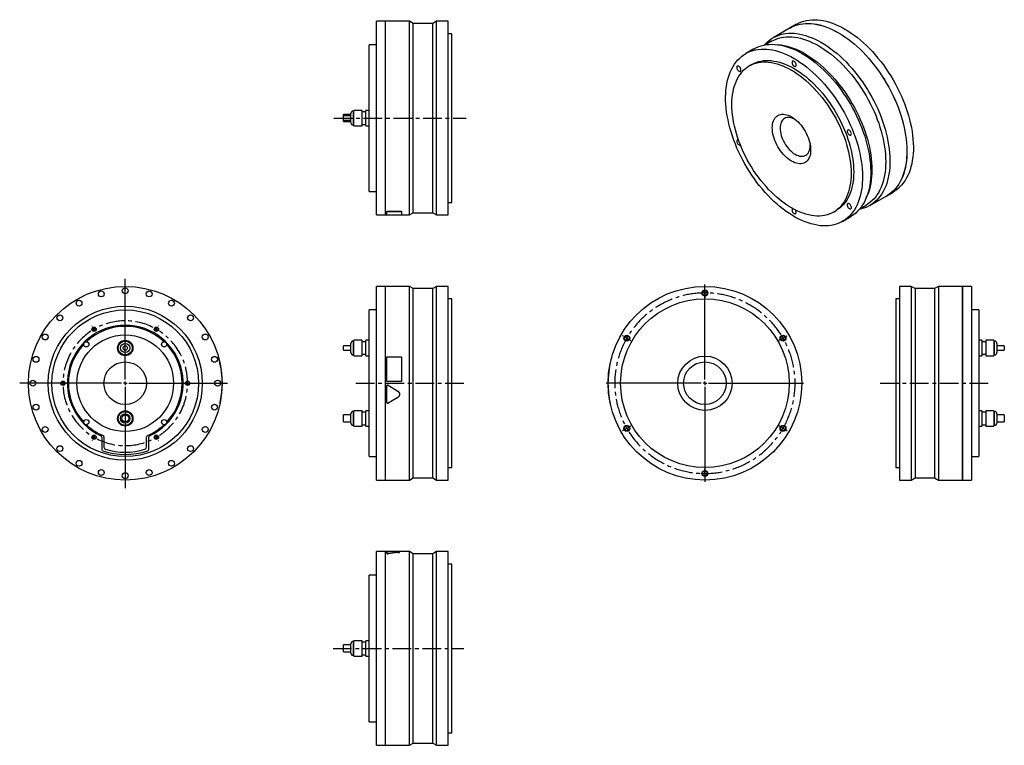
# Model space of a CAD drawing. Extents: x 139 to 1482, y 115 to 1104.
import ezdxf

# ---------------------------------------------------------------- set-up
doc = ezdxf.new("R2010")
doc.units = 0
doc.header["$LTSCALE"] = 2
doc.header["$MEASUREMENT"] = 0
doc.linetypes.add('CENTERX2', pattern=[20.32, 12.7, -2.54, 2.54, -2.54])
doc.layers.get('0').update_dxf_attribs({"linetype": 'CONTINUOUS'})

# ---------------------------------------------------------------- blocks, each defined once
blk = doc.blocks.new('SW_CENTERMARKSYMBOL_0')
at = {"color": 0, "linetype": 'Continuous'}
for p, q in [((0, 5), (0, 142.4)), ((-5, 0), (-143.9, 0)), ((0, 0), (-2.5, 0)), ((0, 0), (0, 2.5)), ((0, 0), (0, -2.5)), ((0, 0), (2.5, 0)), ((5, 0), (139.4, 0)), ((0, -5), (0, -142.8))]:
    blk.add_line(p, q, dxfattribs=at)
blk = doc.blocks.new('SW_CENTERMARKSYMBOL_2')
at = {"color": 6, "linetype": 'Continuous'}
for p, q in [((-2.5, 4.3), (-2.8, 4.8)), ((0, 0), (-1.2, 2.2)), ((0, 0), (1.2, -2.2)), ((85, 0), (83.8, -2.2)), ((85, 0), (86.2, 2.2)), ((87.5, 4.3), (87.8, 4.8)), ((2.5, -4.3), (2.8, -4.8)), ((82.5, -4.3), (82.2, -4.8)), ((-47.5, -73.6), (-48, -73.6)), ((-42.5, -73.6), (-45, -73.6)), ((-42.5, -73.6), (-40, -73.6)), ((-37.5, -73.6), (-37, -73.6)), ((122.5, -73.6), (122, -73.6)), ((127.5, -73.6), (125, -73.6)), ((127.5, -73.6), (130, -73.6)), ((132.5, -73.6), (133, -73.6)), ((0, -147.2), (-1.2, -149.4)), ((0, -147.2), (1.2, -145.1)), ((2.5, -142.9), (2.8, -142.5)), ((82.5, -142.9), (82.2, -142.5)), ((85, -147.2), (83.8, -145.1)), ((85, -147.2), (86.2, -149.4)), ((-2.5, -151.6), (-2.8, -152)), ((87.5, -151.6), (87.8, -152))]:
    blk.add_line(p, q, dxfattribs=at)
for start, end in [(118.3148, 120), (60, 61.6852), (120, 121.6852), (58.3148, 60), (178.3148, 180), (180, 181.6852), (0, 1.6852), (358.3148, 0), (238.3148, 240), (240, 241.6852), (298.3148, 300), (300, 301.6852)]:
    blk.add_arc((42.5, -73.6), 85, start, end, dxfattribs=at)
at = {"color": 6, "linetype": 'CENTERX2'}
for start, end in [(63.3703, 116.6297), (123.3703, 176.6297), (303.3703, 56.6297), (183.3703, 236.6297), (243.3703, 296.6297)]:
    blk.add_arc((42.5, -73.6), 85, start, end, dxfattribs=at)
blk = doc.blocks.new('SW_CENTERMARKSYMBOL_8')
at = {"color": 0, "linetype": 'Continuous'}
for p, q in [((0, 5), (0, 134.5)), ((-5, 0), (-134.5, 0)), ((0, 0), (-2.5, 0)), ((0, 0), (0, 2.5)), ((0, 0), (0, -2.5)), ((0, 0), (2.5, 0)), ((5, 0), (134.5, 0)), ((0, -5), (0, -134.5))]:
    blk.add_line(p, q, dxfattribs=at)
blk = doc.blocks.new('SW_CENTERMARKSYMBOL_9')
at = {"color": 6, "linetype": 'Continuous'}
for p, q in [((0, 5), (0, 6.5)), ((0, 0), (0, 2.5)), ((0, 0), (0, -2.5)), ((0, -5), (0, -6.5)), ((-110.9, -59), (-112.2, -58.2)), ((-106.5, -61.5), (-108.7, -60.2)), ((-106.5, -61.5), (-104.4, -62.8)), ((-102.2, -64), (-100.9, -64.8)), ((102.2, -64), (100.9, -64.8)), ((106.5, -61.5), (104.4, -62.8)), ((106.5, -61.5), (108.7, -60.2)), ((110.9, -59), (112.2, -58.2)), ((-110.9, -187), (-112.2, -187.8)), ((-106.5, -184.5), (-108.7, -185.8)), ((-106.5, -184.5), (-104.4, -183.2)), ((-102.2, -182), (-100.9, -181.2)), ((102.2, -182), (100.9, -181.2)), ((106.5, -184.5), (104.4, -183.2)), ((106.5, -184.5), (108.7, -185.8)), ((110.9, -187), (112.2, -187.8)), ((0, -241), (0, -239.5)), ((0, -246), (0, -243.5)), ((0, -246), (0, -248.5)), ((0, -251), (0, -252.5))]:
    blk.add_line(p, q, dxfattribs=at)
for start, end in [(90, 91.1645), (88.8355, 90), (150, 151.1645), (148.8355, 150), (30, 31.1645), (28.8355, 30), (208.8355, 210), (210, 211.1645), (328.8355, 330), (330, 331.1645), (268.8355, 270), (270, 271.1645)]:
    blk.add_arc((0, -123), 123, start, end, dxfattribs=at)
at = {"color": 6, "linetype": 'CENTERX2'}
for start, end in [(92.3291, 147.6709), (32.3291, 87.6709), (152.3291, 207.6709), (332.3291, 27.6709), (212.3291, 327.6709)]:
    blk.add_arc((0, -123), 123, start, end, dxfattribs=at)

msp = doc.modelspace()

# ---------------------------------------------------------------- linework, layer by layer
at = {"color": 7, "linetype": 'Continuous'}
for p, q in [((637.7, 1101.8), (625.4, 1101.8)), ((625.4, 969.8), (625.4, 1101.8)), ((637.7, 969.8), (637.7, 1101.8)), ((670.5, 1101.8), (637.8, 1101.8)), ((637.8, 969.8), (637.8, 1101.8)), ((675.7, 1098.8), (670.5, 1101.8)), ((670.5, 969.8), (670.5, 1101.8)), ((707.5, 1101.8), (702.3, 1098.8)), ((723.4, 1101.8), (707.5, 1101.8)), ((707.5, 969.8), (707.5, 1101.8)), ((723.4, 969.8), (723.4, 1101.8)), ((637.8, 1100.8), (637.7, 1100.8)), ((702.3, 1098.8), (675.7, 1098.8)), ((675.7, 969.8), (675.7, 1098.8)), ((702.3, 969.8), (702.3, 1098.8)), ((1189.5, 1092.7), (1166.4, 1079.3)), ((1198.3, 1097.7), (1189.6, 1092.7)), ((728.4, 1084.8), (723.4, 1084.8)), ((728.4, 969.8), (728.4, 1084.8)), ((1164.2, 1074.6), (1155.7, 1069.7)), ((625.4, 1069.8), (615.4, 1069.8)), ((615.4, 969.8), (615.4, 1069.8)), ((1140.2, 1064.2), (1129, 1057.7)), ((1177.4, 1069.2), (1172.9, 1069.8)), ((1137.5, 1043), (1133.9, 1041)), ((605.9, 980.4), (594.9, 980.4)), ((594.9, 969.8), (594.9, 980.4)), ((605.9, 969.8), (605.9, 980.4)), ((615.4, 980.4), (611.2, 980.4)), ((611.2, 969.8), (611.2, 980.4)), ((590.6, 974.6), (580.6, 974.6)), ((580.6, 972.8), (580.6, 974.6)), ((590.6, 972.8), (580.6, 972.8)), ((580.6, 969.8), (580.6, 972.8)), ((580.6, 966.8), (580.6, 969.8)), ((580.6, 966.8), (590.6, 966.8)), ((580.6, 965.1), (580.6, 966.8)), ((590.6, 969.8), (590.6, 976.1)), ((590.6, 963.5), (590.6, 969.8)), ((594.9, 979.3), (593.8, 979.3)), ((594.9, 959.3), (594.9, 969.8)), ((611.2, 978.4), (605.9, 978.4)), ((605.9, 959.3), (605.9, 969.8)), ((611.2, 959.3), (611.2, 969.8)), ((615.4, 869.8), (615.4, 969.8)), ((625.4, 837.8), (625.4, 969.8)), ((637.7, 837.8), (637.7, 969.8)), ((637.8, 837.8), (637.8, 969.8)), ((670.5, 837.8), (670.5, 969.8)), ((675.7, 840.8), (675.7, 969.8)), ((702.3, 840.8), (702.3, 969.8)), ((707.5, 837.8), (707.5, 969.8)), ((723.4, 837.8), (723.4, 969.8)), ((728.4, 854.8), (728.4, 969.8)), ((580.6, 965.1), (590.6, 965.1)), ((593.8, 960.3), (594.9, 960.3)), ((594.9, 959.3), (605.9, 959.3)), ((605.9, 961.2), (611.2, 961.2)), ((611.2, 959.3), (615.4, 959.3)), ((615.4, 869.8), (625.4, 869.8)), ((1293.4, 861.1), (1295.1, 865.3)), ((1298.4, 850.7), (1321.5, 864)), ((1321.6, 864.1), (1330.3, 869.1)), ((723.4, 854.8), (728.4, 854.8)), ((1284.7, 846.3), (1293.2, 851.2)), ((625.4, 837.8), (637.7, 837.8)), ((637.7, 838.8), (637.8, 838.8)), ((637.8, 837.8), (639.7, 837.8)), ((639.7, 842.8), (659.7, 842.8)), ((639.7, 842.8), (639.7, 842.7)), ((639.7, 842.7), (659.7, 842.7)), ((639.7, 837.7), (639.7, 842.7)), ((659.7, 837.7), (639.7, 837.7)), ((659.7, 842.8), (659.7, 842.7)), ((659.7, 842.7), (659.7, 837.7)), ((659.7, 837.8), (670.5, 837.8)), ((670.5, 837.8), (675.7, 840.8)), ((675.7, 840.8), (702.3, 840.8)), ((702.3, 840.8), (707.5, 837.8)), ((707.5, 837.8), (723.4, 837.8)), ((1248.9, 841.8), (1252.5, 843.8)), ((1261, 829.1), (1272.2, 835.6)), ((637.7, 740.5), (625.4, 740.5)), ((625.4, 476.5), (625.4, 740.5)), ((637.7, 476.5), (637.7, 740.5)), ((637.8, 739.5), (637.7, 739.5)), ((670.5, 740.5), (637.8, 740.5)), ((637.8, 476.5), (637.8, 740.5)), ((675.7, 737.5), (670.5, 740.5)), ((670.5, 476.5), (670.5, 740.5)), ((707.5, 740.5), (702.3, 737.5)), ((723.4, 740.5), (707.5, 740.5)), ((707.5, 476.5), (707.5, 740.5)), ((723.4, 476.5), (723.4, 740.5)), ((1354.7, 740.5), (1338.8, 740.5)), ((1338.8, 740.5), (1338.8, 476.5)), ((1359.9, 737.5), (1354.7, 740.5)), ((1354.7, 740.5), (1354.7, 476.5)), ((1391.7, 740.5), (1386.5, 737.5)), ((1424.4, 740.5), (1391.7, 740.5)), ((1391.7, 740.5), (1391.7, 476.5)), ((1424.4, 740.5), (1424.4, 476.5)), ((1424.5, 739.5), (1424.4, 739.5)), ((1436.8, 740.5), (1424.5, 740.5)), ((1424.5, 740.5), (1424.5, 476.5)), ((1436.8, 740.5), (1436.8, 476.5)), ((702.3, 737.5), (675.7, 737.5)), ((675.7, 479.5), (675.7, 737.5)), ((702.3, 479.5), (702.3, 737.5)), ((1386.5, 737.5), (1359.9, 737.5)), ((1359.9, 737.5), (1359.9, 479.5)), ((1386.5, 737.5), (1386.5, 479.5)), ((728.4, 723.5), (723.4, 723.5)), ((728.4, 493.5), (728.4, 723.5)), ((1338.8, 723.5), (1333.8, 723.5)), ((1333.8, 723.5), (1333.8, 493.5)), ((625.4, 708.5), (615.4, 708.5)), ((615.4, 508.5), (615.4, 708.5)), ((1446.8, 708.5), (1436.8, 708.5)), ((1446.8, 708.5), (1446.8, 508.5)), ((590.6, 659.5), (580.6, 659.5)), ((580.6, 653.5), (580.6, 659.5)), ((590.6, 650.2), (590.6, 662.8)), ((594.9, 666), (593.8, 666)), ((605.9, 667.1), (594.9, 667.1)), ((594.9, 646), (594.9, 667.1)), ((605.9, 646), (605.9, 667.1)), ((611.2, 665.1), (605.9, 665.1)), ((615.4, 667.1), (611.2, 667.1)), ((611.2, 646), (611.2, 667.1)), ((1451, 667.1), (1446.8, 667.1)), ((1451, 667.1), (1451, 646)), ((1456.3, 665.1), (1451, 665.1)), ((1467.4, 667.1), (1456.3, 667.1)), ((1456.3, 667.1), (1456.3, 646)), ((1467.4, 667.1), (1467.4, 646)), ((1468.4, 666), (1467.4, 666)), ((1471.6, 662.8), (1471.6, 650.2)), ((1481.6, 659.5), (1471.6, 659.5)), ((1481.6, 659.5), (1481.6, 653.5)), ((410, 644.5), (410.1, 644.5)), ((580.6, 653.5), (590.6, 653.5)), ((593.8, 647), (594.9, 647)), ((594.9, 646), (605.9, 646)), ((605.9, 647.9), (611.2, 647.9)), ((611.2, 646), (615.4, 646)), ((639.7, 644.5), (659.7, 644.5)), ((639.7, 611), (639.7, 644.5)), ((659.7, 644.5), (659.7, 611)), ((946.4, 644.5), (946.3, 644.5)), ((1446.8, 646), (1451, 646)), ((1451, 647.9), (1456.3, 647.9)), ((1456.3, 646), (1467.4, 646)), ((1467.4, 647), (1468.4, 647)), ((1471.6, 653.5), (1481.6, 653.5)), ((414.9, 611), (415, 611)), ((414.9, 604.8), (415, 604.8)), ((659.7, 611), (639.7, 611)), ((659.7, 611), (639.7, 611)), ((639.7, 611), (639.7, 611)), ((639.7, 582.2), (639.7, 604.8)), ((639.7, 604.8), (639.7, 604.8)), ((641.6, 605.8), (654.5, 597.8)), ((641.6, 605.8), (641.6, 605.8)), ((641.6, 605.8), (654.5, 597.9)), ((659.7, 611), (659.7, 611)), ((941.4, 611), (941.3, 611)), ((941.4, 605.8), (941.3, 605.8)), ((654.5, 597.9), (654.5, 597.8)), ((941.8, 597.9), (941.7, 597.8)), ((412.3, 582.2), (412.4, 582.2)), ((654.5, 589.2), (641.6, 581.2)), ((942.8, 589.2), (942.7, 589.2)), ((944.2, 581.2), (944.2, 581.2)), ((590.6, 565.3), (580.6, 565.3)), ((580.6, 555.8), (580.6, 565.3)), ((590.6, 554.2), (590.6, 566.8)), ((594.9, 570), (593.8, 570)), ((605.9, 571.1), (594.9, 571.1)), ((594.9, 550), (594.9, 571.1)), ((605.9, 550), (605.9, 571.1)), ((611.2, 569.1), (605.9, 569.1)), ((615.4, 571.1), (611.2, 571.1)), ((611.2, 550), (611.2, 571.1)), ((1451, 571.1), (1446.8, 571.1)), ((1451, 571.1), (1451, 550)), ((1456.3, 569.1), (1451, 569.1)), ((1467.4, 571.1), (1456.3, 571.1)), ((1456.3, 571.1), (1456.3, 550)), ((1467.4, 571.1), (1467.4, 550)), ((1468.4, 570), (1467.4, 570)), ((1471.6, 566.8), (1471.6, 554.2)), ((1481.6, 565.3), (1471.6, 565.3)), ((1481.6, 565.3), (1481.6, 555.8)), ((580.6, 555.8), (590.6, 555.8)), ((593.8, 551), (594.9, 551)), ((605.9, 551.9), (611.2, 551.9)), ((1451, 551.9), (1456.3, 551.9)), ((1467.4, 551), (1468.4, 551)), ((1471.6, 555.8), (1481.6, 555.8)), ((594.9, 550), (605.9, 550)), ((611.2, 550), (615.4, 550)), ((1446.8, 550), (1451, 550)), ((1456.3, 550), (1467.4, 550)), ((251, 535), (251, 518.4)), ((254, 535.3), (254, 521.3)), ((312, 521.3), (312, 535.3)), ((315, 518.4), (315, 535)), ((615.4, 508.5), (625.4, 508.5)), ((1436.8, 508.5), (1446.8, 508.5)), ((723.4, 493.5), (728.4, 493.5)), ((1333.8, 493.5), (1338.8, 493.5)), ((625.4, 476.5), (637.7, 476.5)), ((637.7, 477.5), (637.8, 477.5)), ((637.8, 476.5), (670.5, 476.5)), ((670.5, 476.5), (675.7, 479.5)), ((675.7, 479.5), (702.3, 479.5)), ((702.3, 479.5), (707.5, 476.5)), ((707.5, 476.5), (723.4, 476.5)), ((1338.8, 476.5), (1354.7, 476.5)), ((1354.7, 476.5), (1359.9, 479.5)), ((1359.9, 479.5), (1386.5, 479.5)), ((1386.5, 479.5), (1391.7, 476.5)), ((1391.7, 476.5), (1424.4, 476.5)), ((1424.4, 477.5), (1424.5, 477.5)), ((1424.5, 476.5), (1436.8, 476.5)), ((637.7, 379.1), (625.4, 379.1)), ((625.4, 115.1), (625.4, 379.1)), ((637.7, 115.1), (637.7, 379.1)), ((637.8, 378.1), (637.7, 378.1)), ((639.7, 379.1), (637.8, 379.1)), ((637.8, 115.1), (637.8, 379.1)), ((639.7, 376.5), (639.7, 379.1)), ((659.7, 379.1), (639.7, 379.1)), ((639.7, 376.4), (639.7, 376.5)), ((641.6, 376.2), (641.6, 376.3)), ((670.5, 379.1), (645.5, 379.1)), ((654.5, 377.6), (654.5, 377.7)), ((659.7, 379.1), (659.7, 379.1)), ((675.7, 376.1), (670.5, 379.1)), ((670.5, 115.1), (670.5, 379.1)), ((702.3, 376.1), (675.7, 376.1)), ((675.7, 118.1), (675.7, 376.1)), ((707.5, 379.1), (702.3, 376.1)), ((702.3, 118.1), (702.3, 376.1)), ((723.4, 379.1), (707.5, 379.1)), ((707.5, 115.1), (707.5, 379.1)), ((723.4, 115.1), (723.4, 379.1)), ((728.4, 362.1), (723.4, 362.1)), ((728.4, 132.1), (728.4, 362.1)), ((625.4, 347.1), (615.4, 347.1)), ((615.4, 147.1), (615.4, 347.1)), ((594.9, 256.6), (593.8, 256.6)), ((605.9, 257.6), (594.9, 257.6)), ((594.9, 236.5), (594.9, 257.6)), ((605.9, 236.5), (605.9, 257.6)), ((611.2, 255.7), (605.9, 255.7)), ((615.4, 257.6), (611.2, 257.6)), ((611.2, 236.5), (611.2, 257.6)), ((590.6, 251.8), (580.6, 251.8)), ((580.6, 242.3), (580.6, 251.8)), ((580.6, 242.3), (590.6, 242.3)), ((590.6, 240.8), (590.6, 253.4)), ((593.8, 237.6), (594.9, 237.6)), ((594.9, 236.5), (605.9, 236.5)), ((605.9, 238.5), (611.2, 238.5)), ((611.2, 236.5), (615.4, 236.5)), ((615.4, 147.1), (625.4, 147.1)), ((723.4, 132.1), (728.4, 132.1)), ((625.4, 115.1), (637.7, 115.1)), ((637.7, 116.1), (637.8, 116.1)), ((637.8, 115.1), (670.5, 115.1)), ((670.5, 115.1), (675.7, 118.1)), ((675.7, 118.1), (702.3, 118.1)), ((702.3, 118.1), (707.5, 115.1)), ((707.5, 115.1), (723.4, 115.1))]:
    msp.add_line(p, q, dxfattribs=at)
at = {"color": 6, "linetype": 'CENTERX2'}
for p, q in [((567.4, 969.8), (747.7, 969.8)), ((597.4, 608.5), (747.8, 608.5)), ((1312.4, 608.5), (1463.8, 608.5)), ((566.3, 247.1), (744.9, 247.1))]:
    msp.add_line(p, q, dxfattribs=at)
at = {"color": 8, "linetype": 'Continuous'}
for p, q in [((593.8, 979.3), (593.8, 969.8)), ((593.8, 969.8), (593.8, 960.3)), ((593.8, 666), (593.8, 647)), ((1468.4, 647), (1468.4, 666)), ((593.8, 570), (593.8, 551)), ((1468.4, 551), (1468.4, 570)), ((593.8, 256.6), (593.8, 237.6))]:
    msp.add_line(p, q, dxfattribs=at)
at = {"color": 7, "linetype": 'Continuous'}
for points in [[(1198.3, 1097.7), (1198.6, 1098), (1201.8, 1099.6), (1205, 1100.9), (1208.4, 1102), (1211.9, 1102.9), (1215.5, 1103.5), (1219.2, 1103.8), (1222.9, 1103.9), (1226.8, 1103.8), (1230.8, 1103.4), (1234.8, 1102.7), (1238.9, 1101.8), (1243.1, 1100.6), (1247.2, 1099.2), (1251.5, 1097.6), (1255.7, 1095.7), (1260, 1093.6), (1264.3, 1091.2)], [(1189.5, 1092.7), (1189.9, 1092.9), (1193, 1094.5), (1196.2, 1095.8), (1199.6, 1096.9), (1203.1, 1097.8), (1206.7, 1098.4), (1210.4, 1098.8), (1214.2, 1098.9), (1218.1, 1098.7), (1222, 1098.3), (1226, 1097.6), (1230.1, 1096.7), (1234.3, 1095.6), (1238.5, 1094.2), (1242.7, 1092.5), (1247, 1090.6), (1251.2, 1088.5), (1255.5, 1086.1)], [(1189.6, 1092.7), (1189.9, 1092.9), (1193.1, 1094.5), (1196.3, 1095.9), (1199.7, 1097), (1203.2, 1097.8), (1206.8, 1098.5), (1210.5, 1098.8), (1214.2, 1098.9), (1218.1, 1098.7), (1222.1, 1098.3), (1226.1, 1097.7), (1230.2, 1096.8), (1234.4, 1095.6), (1238.5, 1094.2), (1242.8, 1092.6), (1247, 1090.7), (1251.3, 1088.5), (1255.6, 1086.2)], [(1264.3, 1091.2), (1268.5, 1088.6), (1272.8, 1085.8), (1277.1, 1082.8), (1281.3, 1079.6), (1285.5, 1076.1), (1289.6, 1072.5), (1293.7, 1068.7), (1297.8, 1064.7), (1301.7, 1060.5), (1305.6, 1056.2), (1309.4, 1051.7), (1313.1, 1047.1), (1316.7, 1042.4), (1320.2, 1037.5), (1323.5, 1032.5), (1326.8, 1027.4), (1329.9, 1022.2), (1332.9, 1016.9), (1335.7, 1011.6), (1338.4, 1006.2), (1340.9, 1000.7), (1343.3, 995.2), (1345.5, 989.7), (1347.5, 984.2), (1349.3, 978.7), (1351, 973.2), (1352.5, 967.7), (1353.8, 962.2), (1354.9, 956.8), (1355.8, 951.4), (1356.6, 946.1), (1357.1, 940.9), (1357.5, 935.8), (1357.6, 930.8), (1357.6, 925.9), (1357.3, 921.1), (1356.9, 916.4), (1356.2, 911.9), (1355.4, 907.5), (1354.4, 903.3), (1353.2, 899.3), (1351.8, 895.4), (1350.2, 891.7), (1348.4, 888.2), (1346.5, 884.9), (1344.4, 881.9), (1342.1, 879), (1339.7, 876.4), (1337.1, 873.9), (1334.3, 871.7), (1331.4, 869.8), (1330.3, 869.1)], [(1154.6, 1069.5), (1155.7, 1070.8), (1158.3, 1073.3), (1160.9, 1075.6), (1163.8, 1077.7), (1166.8, 1079.5), (1169.9, 1081.1), (1173.1, 1082.5), (1176.5, 1083.6), (1180, 1084.5), (1183.6, 1085.1), (1187.3, 1085.4), (1191.1, 1085.5), (1194.9, 1085.4), (1198.9, 1085), (1202.9, 1084.3), (1207, 1083.4), (1211.2, 1082.2), (1215.3, 1080.8), (1219.6, 1079.2), (1223.8, 1077.3), (1228.1, 1075.2), (1232.4, 1072.8)], [(1164.2, 1074.6), (1167.2, 1076.2), (1170.4, 1077.6), (1173.7, 1078.7), (1177.2, 1079.6), (1180.7, 1080.2), (1184.3, 1080.5), (1188, 1080.7), (1191.9, 1080.5), (1195.7, 1080.1), (1199.7, 1079.5), (1203.7, 1078.6), (1207.8, 1077.5), (1211.9, 1076.1), (1216.1, 1074.5), (1220.3, 1072.6), (1224.5, 1070.5), (1228.7, 1068.2)], [(1255.5, 1086.1), (1259.8, 1083.6), (1264, 1080.8), (1268.3, 1077.7), (1272.5, 1074.5), (1276.7, 1071.1), (1280.9, 1067.5), (1285, 1063.6), (1289, 1059.6), (1292.9, 1055.5), (1296.8, 1051.2), (1300.6, 1046.7), (1304.3, 1042.1), (1307.9, 1037.3), (1311.4, 1032.4), (1314.8, 1027.4), (1318, 1022.3), (1321.1, 1017.1), (1324.1, 1011.9), (1326.9, 1006.5), (1329.6, 1001.1), (1332.1, 995.7), (1334.5, 990.2), (1336.7, 984.7), (1338.7, 979.1), (1340.6, 973.6), (1342.2, 968.1), (1343.7, 962.6), (1345, 957.2), (1346.1, 951.7), (1347.1, 946.4), (1347.8, 941.1), (1348.3, 935.9), (1348.7, 930.7), (1348.8, 925.7), (1348.8, 920.8), (1348.5, 916), (1348.1, 911.3), (1347.5, 906.8), (1346.6, 902.5), (1345.6, 898.2), (1344.4, 894.2), (1343, 890.3), (1341.4, 886.7), (1339.7, 883.2), (1337.7, 879.9), (1335.6, 876.8), (1333.3, 873.9), (1330.9, 871.3), (1328.3, 868.9), (1325.5, 866.7), (1322.6, 864.7), (1321.5, 864)], [(1255.6, 1086.2), (1259.8, 1083.6), (1264.1, 1080.8), (1268.4, 1077.8), (1272.6, 1074.5), (1276.8, 1071.1), (1280.9, 1067.5), (1285, 1063.7), (1289.1, 1059.7), (1293, 1055.5), (1296.9, 1051.2), (1300.7, 1046.7), (1304.4, 1042.1), (1308, 1037.3), (1311.5, 1032.5), (1314.8, 1027.5), (1318.1, 1022.4), (1321.2, 1017.2), (1324.2, 1011.9), (1327, 1006.6), (1329.7, 1001.2), (1332.2, 995.7), (1334.6, 990.2), (1336.8, 984.7), (1338.8, 979.2), (1340.6, 973.7), (1342.3, 968.1), (1343.8, 962.7), (1345.1, 957.2), (1346.2, 951.8), (1347.1, 946.4), (1347.9, 941.1), (1348.4, 935.9), (1348.8, 930.8), (1348.9, 925.8), (1348.9, 920.8), (1348.6, 916.1), (1348.2, 911.4), (1347.5, 906.9), (1346.7, 902.5), (1345.7, 898.3), (1344.5, 894.2), (1343.1, 890.4), (1341.5, 886.7), (1339.7, 883.2), (1337.8, 879.9), (1335.7, 876.8), (1333.4, 874), (1331, 871.3), (1328.4, 868.9), (1325.6, 866.7), (1322.7, 864.8), (1321.6, 864.1)], [(1195, 1051.2), (1199.3, 1048.6), (1203.5, 1045.8), (1207.8, 1042.8), (1212, 1039.6), (1216.2, 1036.1), (1220.3, 1032.5), (1224.4, 1028.7), (1228.5, 1024.7), (1232.4, 1020.5), (1236.3, 1016.2), (1240.1, 1011.7), (1243.8, 1007.1), (1247.4, 1002.4), (1250.9, 997.5), (1254.2, 992.5), (1257.5, 987.4), (1260.6, 982.2), (1263.6, 976.9), (1266.4, 971.6), (1269.1, 966.2), (1271.6, 960.7), (1274, 955.2), (1276.2, 949.7), (1278.2, 944.2), (1280, 938.7), (1281.7, 933.2), (1283.2, 927.7), (1284.5, 922.2), (1285.6, 916.8), (1286.5, 911.4), (1287.3, 906.1), (1287.8, 900.9), (1288.2, 895.8), (1288.3, 890.8), (1288.3, 885.9), (1288, 881.1), (1287.6, 876.4), (1286.9, 871.9), (1286.1, 867.5), (1285.1, 863.3), (1283.9, 859.3), (1282.5, 855.4), (1280.9, 851.7), (1279.1, 848.2), (1277.2, 844.9), (1275.1, 841.9), (1272.8, 839), (1270.4, 836.3), (1267.8, 833.9), (1265, 831.7), (1262.1, 829.8), (1259.1, 828.1), (1255.9, 826.6), (1252.6, 825.4), (1249.1, 824.4), (1245.6, 823.6), (1241.9, 823.2), (1238.2, 822.9), (1234.4, 823), (1230.4, 823.2), (1226.4, 823.8), (1222.4, 824.6), (1218.3, 825.6), (1214.1, 826.9), (1209.9, 828.4), (1205.6, 830.2), (1201.4, 832.2), (1197.1, 834.4), (1192.8, 836.9), (1188.6, 839.6), (1184.3, 842.5), (1180.1, 845.6), (1175.8, 849), (1171.7, 852.5), (1167.6, 856.2), (1163.5, 860.1), (1159.5, 864.2), (1155.6, 868.4), (1151.7, 872.9), (1148, 877.4), (1144.3, 882.1), (1140.8, 886.9), (1137.4, 891.9), (1134.1, 896.9), (1130.9, 902), (1127.8, 907.3), (1124.9, 912.6), (1122.2, 918), (1119.6, 923.4), (1117.1, 928.9), (1114.9, 934.4), (1112.7, 939.9), (1110.8, 945.4), (1109, 950.9), (1107.5, 956.4), (1106.1, 961.9), (1104.9, 967.3), (1103.8, 972.7), (1103, 978.1), (1102.4, 983.3), (1101.9, 988.5), (1101.7, 993.6), (1101.6, 998.5), (1101.8, 1003.4), (1102.1, 1008.1), (1102.7, 1012.7), (1103.4, 1017.2), (1104.3, 1021.5), (1105.4, 1025.6), (1106.7, 1029.5), (1108.2, 1033.3), (1109.9, 1036.9), (1111.8, 1040.3), (1113.8, 1043.5), (1116, 1046.4), (1118.3, 1049.2), (1120.9, 1051.7), (1123.5, 1054), (1126.4, 1056.1), (1129.4, 1058), (1132.5, 1059.5), (1135.7, 1060.9), (1139.1, 1062), (1142.6, 1062.9), (1146.2, 1063.5), (1149.9, 1063.8), (1153.6, 1063.9), (1157.5, 1063.8), (1161.5, 1063.4), (1165.5, 1062.7), (1169.6, 1061.8), (1173.8, 1060.6), (1177.9, 1059.2), (1182.2, 1057.6), (1186.4, 1055.7), (1190.7, 1053.6), (1195, 1051.2)], [(1140.2, 1064.2), (1140.6, 1064.4), (1143.7, 1066), (1147, 1067.4), (1150.3, 1068.5), (1153.8, 1069.4), (1157.4, 1070), (1161.1, 1070.3), (1164.9, 1070.4), (1168.8, 1070.3), (1172.7, 1069.9), (1176.8, 1069.2), (1180.9, 1068.3), (1185, 1067.1), (1189.2, 1065.7), (1193.4, 1064.1), (1197.7, 1062.2), (1201.9, 1060.1), (1206.2, 1057.7)], [(1228.7, 1068.2), (1232.9, 1065.7), (1237.1, 1062.9), (1241.3, 1059.9), (1245.5, 1056.8), (1249.6, 1053.4), (1253.7, 1049.8), (1257.7, 1046), (1261.7, 1042.1), (1265.5, 1038), (1269.4, 1033.7), (1273.1, 1029.3), (1276.7, 1024.7), (1280.3, 1020), (1283.7, 1015.2), (1287, 1010.3), (1290.2, 1005.3), (1293.2, 1000.1), (1296.1, 994.9), (1298.9, 989.7), (1301.5, 984.3), (1304, 979), (1306.3, 973.6), (1308.4, 968.1), (1310.4, 962.7), (1312.1, 957.3), (1313.8, 951.8), (1315.2, 946.4), (1316.4, 941.1), (1317.5, 935.7), (1318.4, 930.5), (1319, 925.3), (1319.5, 920.2), (1319.8, 915.2), (1319.9, 910.2), (1319.8, 905.4), (1319.5, 900.7), (1319, 896.2), (1318.4, 891.8), (1317.5, 887.5), (1316.4, 883.4), (1315.2, 879.5), (1313.8, 875.7), (1312.1, 872.2), (1310.4, 868.8), (1308.4, 865.6), (1306.3, 862.7), (1304, 859.9), (1301.5, 857.4), (1298.9, 855.1), (1296.1, 853), (1293.2, 851.2), (1293.2, 851.2)], [(1232.4, 1072.8), (1236.7, 1070.2), (1240.9, 1067.4), (1245.2, 1064.4), (1249.4, 1061.2), (1253.6, 1057.7), (1257.7, 1054.1), (1261.8, 1050.3), (1265.9, 1046.3), (1269.8, 1042.1), (1273.7, 1037.8), (1277.5, 1033.3), (1281.2, 1028.7), (1284.8, 1023.9), (1288.3, 1019.1), (1291.6, 1014.1), (1294.9, 1009), (1298, 1003.8), (1301, 998.5), (1303.8, 993.2), (1306.5, 987.8), (1309, 982.3), (1311.4, 976.8), (1313.6, 971.3), (1315.6, 965.8), (1317.4, 960.3), (1319.1, 954.8), (1320.6, 949.3), (1321.9, 943.8), (1323, 938.4), (1323.9, 933), (1324.7, 927.7), (1325.2, 922.5), (1325.6, 917.4), (1325.7, 912.4), (1325.7, 907.5), (1325.4, 902.7), (1325, 898), (1324.3, 893.5), (1323.5, 889.1), (1322.5, 884.9), (1321.3, 880.9), (1319.9, 877), (1318.3, 873.3), (1316.5, 869.8), (1314.6, 866.5), (1312.5, 863.5), (1310.2, 860.6), (1307.8, 857.9), (1305.2, 855.5), (1302.4, 853.3), (1299.5, 851.4), (1296.5, 849.7), (1293.3, 848.2), (1290, 846.9), (1286.5, 846), (1284, 845.4)], [(1137.5, 1043), (1140.4, 1044.5), (1143.4, 1045.8), (1146.5, 1046.8), (1149.8, 1047.6), (1153.2, 1048.1), (1156.6, 1048.4), (1160.2, 1048.4), (1163.9, 1048.1), (1167.6, 1047.6), (1171.4, 1046.9), (1175.2, 1045.9), (1179.1, 1044.7), (1183, 1043.2), (1187, 1041.5), (1191, 1039.5), (1195, 1037.3)], [(1197.8, 1042.2), (1197.7, 1043.2), (1197.4, 1044.2), (1196.9, 1045.1), (1196.3, 1046), (1195.5, 1046.7), (1194.8, 1047.2), (1194, 1047.5), (1193.3, 1047.5), (1192.8, 1047.2), (1192.4, 1046.7), (1192.2, 1045.9), (1192.2, 1045), (1192.4, 1044.1), (1192.8, 1043.1), (1193.3, 1042.1), (1194, 1041.3), (1194.8, 1040.7), (1195.5, 1040.3), (1196.3, 1040.2), (1196.9, 1040.4), (1197.4, 1040.8), (1197.7, 1041.4), (1197.8, 1042.2)], [(1206.2, 1057.7), (1210.5, 1055.1), (1214.8, 1052.3), (1219, 1049.3), (1223.2, 1046.1), (1227.4, 1042.6), (1231.6, 1039), (1235.7, 1035.2), (1239.7, 1031.2), (1243.7, 1027), (1247.5, 1022.7), (1251.3, 1018.2), (1255, 1013.6), (1258.6, 1008.8), (1262.1, 1004), (1265.5, 999), (1268.7, 993.9), (1271.8, 988.7), (1274.8, 983.4), (1277.6, 978.1), (1280.3, 972.7), (1282.8, 967.2), (1285.2, 961.7), (1287.4, 956.2), (1289.4, 950.7), (1291.3, 945.2), (1293, 939.7), (1294.4, 934.2), (1295.7, 928.7), (1296.9, 923.3), (1297.8, 917.9), (1298.5, 912.6), (1299.1, 907.4), (1299.4, 902.3), (1299.5, 897.3), (1299.5, 892.4), (1299.3, 887.6), (1298.8, 882.9), (1298.2, 878.4), (1297.3, 874), (1296.3, 869.8), (1295.1, 865.8), (1293.7, 861.9), (1292.1, 858.2), (1290.4, 854.7), (1288.4, 851.4), (1286.3, 848.4), (1284, 845.5), (1281.6, 842.8), (1279, 840.4), (1276.2, 838.2), (1273.3, 836.3), (1272.2, 835.6)], [(1209.9, 1057.4), (1214.1, 1054.8), (1218.3, 1052.1), (1222.5, 1049.1), (1226.7, 1045.9), (1230.8, 1042.5), (1234.9, 1038.9), (1238.9, 1035.2), (1242.8, 1031.2), (1246.7, 1027.1), (1250.6, 1022.9), (1254.3, 1018.4), (1257.9, 1013.9), (1261.4, 1009.2), (1264.9, 1004.4), (1268.2, 999.4), (1271.3, 994.4), (1274.4, 989.3), (1277.3, 984.1), (1280.1, 978.8), (1282.7, 973.5), (1285.1, 968.1), (1287.4, 962.7), (1289.6, 957.3), (1291.5, 951.8), (1293.3, 946.4), (1294.9, 941), (1296.4, 935.6), (1297.6, 930.2), (1298.7, 924.9), (1299.6, 919.6), (1300.2, 914.4), (1300.7, 909.3), (1301, 904.3), (1301.1, 899.4), (1301, 894.6), (1300.7, 889.9), (1300.2, 885.3), (1299.6, 880.9), (1298.7, 876.7), (1297.6, 872.6), (1296.4, 868.6), (1295.1, 865.3)], [(1191.4, 1035.3), (1195.4, 1032.9), (1199.4, 1030.2), (1203.4, 1027.4), (1207.3, 1024.3), (1211.2, 1021.1), (1215, 1017.6), (1218.8, 1014), (1222.6, 1010.2), (1226.2, 1006.2), (1229.8, 1002.1), (1233.2, 997.8), (1236.6, 993.4), (1239.9, 988.8), (1243, 984.2), (1246, 979.4), (1248.9, 974.6), (1251.7, 969.7), (1254.3, 964.7), (1256.8, 959.6), (1259, 954.5), (1261.2, 949.4), (1263.2, 944.2), (1264.9, 939.1), (1266.6, 933.9), (1268, 928.8), (1269.3, 923.7), (1270.3, 918.7), (1271.2, 913.7), (1271.9, 908.7), (1272.4, 903.9), (1272.7, 899.1), (1272.8, 894.4), (1272.7, 889.9), (1272.4, 885.5), (1271.9, 881.2), (1271.2, 877), (1270.3, 873), (1269.3, 869.2), (1268, 865.5), (1266.6, 862.1), (1264.9, 858.8), (1263.2, 855.7), (1261.2, 852.8), (1259, 850.2), (1256.8, 847.7), (1254.3, 845.5), (1251.7, 843.5), (1248.9, 841.8), (1246, 840.3), (1243, 839), (1239.9, 838), (1236.6, 837.2), (1233.2, 836.7), (1229.8, 836.4), (1226.2, 836.4), (1222.6, 836.7), (1218.8, 837.2), (1215, 837.9), (1211.2, 838.9), (1207.3, 840.1), (1203.4, 841.6), (1199.4, 843.3), (1195.4, 845.3), (1191.4, 847.5), (1187.4, 849.9), (1183.5, 852.5), (1179.5, 855.4), (1175.6, 858.4), (1171.7, 861.7), (1167.8, 865.1), (1164, 868.8), (1160.3, 872.6), (1156.7, 876.6), (1153.1, 880.7), (1149.6, 885), (1146.3, 889.4), (1143, 893.9), (1139.8, 898.6), (1136.8, 903.3), (1133.9, 908.2), (1131.2, 913.1), (1128.6, 918.1), (1126.1, 923.1), (1123.8, 928.2), (1121.7, 933.4), (1119.7, 938.5), (1117.9, 943.7), (1116.3, 948.8), (1114.9, 953.9), (1113.6, 959), (1112.6, 964.1), (1111.7, 969.1), (1111, 974), (1110.5, 978.9), (1110.2, 983.7), (1110.1, 988.3), (1110.2, 992.9), (1110.5, 997.3), (1111, 1001.6), (1111.7, 1005.7), (1112.6, 1009.7), (1113.6, 1013.6), (1114.9, 1017.2), (1116.3, 1020.7), (1117.9, 1024), (1119.7, 1027), (1121.7, 1029.9), (1123.8, 1032.6), (1126.1, 1035), (1128.6, 1037.2), (1131.2, 1039.2), (1133.9, 1041), (1136.8, 1042.5), (1139.8, 1043.7), (1143, 1044.8), (1146.3, 1045.5), (1149.6, 1046.1), (1153.1, 1046.3), (1156.7, 1046.3), (1160.3, 1046.1), (1164, 1045.6), (1167.8, 1044.9), (1171.7, 1043.9), (1175.6, 1042.6), (1179.5, 1041.2), (1183.5, 1039.4), (1187.4, 1037.5), (1191.4, 1035.3)], [(1121.1, 1039.1), (1120.4, 1039.9), (1119.6, 1040.4), (1118.8, 1040.7), (1118.1, 1040.8), (1117.5, 1040.5), (1117.1, 1040), (1116.9, 1039.3), (1116.8, 1038.4), (1117, 1037.5), (1117.4, 1036.5), (1117.9, 1035.5), (1118.6, 1034.7), (1119.3, 1034.1), (1120.1, 1033.6), (1120.8, 1033.5), (1121.5, 1033.6), (1122, 1033.9), (1122.3, 1034.5), (1122.5, 1035.3), (1122.4, 1036.3), (1122.1, 1037.3), (1121.7, 1038.2), (1121.1, 1039.1)], [(1195, 1037.3), (1199, 1034.9), (1202.9, 1032.3), (1206.9, 1029.4), (1210.8, 1026.4), (1214.7, 1023.1), (1218.6, 1019.7), (1222.4, 1016), (1226.1, 1012.2), (1229.7, 1008.2), (1233.3, 1004.1), (1236.8, 999.8), (1240.1, 995.4), (1243.4, 990.9), (1246.6, 986.2), (1249.6, 981.5), (1252.5, 976.6), (1255.2, 971.7), (1257.8, 966.7), (1260.3, 961.7), (1262.6, 956.6), (1264.7, 951.4), (1266.7, 946.3), (1268.5, 941.1), (1270.1, 936), (1271.5, 930.9), (1272.8, 925.8), (1273.9, 920.7), (1274.7, 915.7), (1275.4, 910.8), (1275.9, 905.9), (1276.2, 901.1), (1276.3, 896.5), (1276.2, 891.9), (1275.9, 887.5), (1275.4, 883.2), (1274.7, 879.1), (1273.9, 875.1), (1272.8, 871.2), (1271.5, 867.6), (1270.1, 864.1), (1268.5, 860.8), (1266.7, 857.8), (1264.7, 854.9), (1262.6, 852.2), (1260.3, 849.8), (1257.8, 847.6), (1255.2, 845.6), (1252.5, 843.8), (1252.5, 843.8)], [(1191.4, 911.2), (1189.2, 912.6), (1186.9, 914.2), (1184.7, 916.1), (1182.5, 918.2), (1180.4, 920.4), (1178.4, 922.8), (1176.4, 925.3), (1174.6, 927.9), (1172.9, 930.7), (1171.4, 933.5), (1170, 936.4), (1168.8, 939.4), (1167.7, 942.3), (1166.9, 945.2), (1166.2, 948.1), (1165.7, 951), (1165.4, 953.8), (1165.3, 956.5), (1165.4, 959.1), (1165.7, 961.5), (1166.2, 963.8), (1166.9, 965.9), (1167.7, 967.8), (1168.8, 969.6), (1170, 971.1), (1171.4, 972.4), (1172.9, 973.4), (1174.6, 974.2), (1176.4, 974.8), (1178.4, 975.1), (1180.4, 975.1), (1182.5, 974.9), (1184.7, 974.5), (1186.9, 973.8), (1189.2, 972.8), (1191.4, 971.6), (1193.7, 970.2), (1196, 968.5), (1198.2, 966.7), (1200.4, 964.6), (1202.5, 962.4), (1204.5, 960), (1206.4, 957.5), (1208.3, 954.8), (1209.9, 952.1), (1211.5, 949.2), (1212.9, 946.3), (1214.1, 943.4), (1215.1, 940.5), (1216, 937.5), (1216.7, 934.6), (1217.2, 931.8), (1217.5, 929), (1217.6, 926.3), (1217.5, 923.7), (1217.2, 921.3), (1216.7, 919), (1216, 916.9), (1215.1, 914.9), (1214.1, 913.2), (1212.9, 911.7), (1211.5, 910.4), (1209.9, 909.3), (1208.3, 908.5), (1206.4, 908), (1204.5, 907.7), (1202.5, 907.6), (1200.4, 907.8), (1198.2, 908.3), (1196, 909), (1193.7, 910), (1191.4, 911.2)], [(1197.6, 967.1), (1196.4, 967.9), (1194.4, 969), (1192.4, 969.8), (1190.4, 970.3), (1188.5, 970.6), (1186.7, 970.7), (1185, 970.5), (1183.4, 970.1), (1181.9, 969.4), (1180.5, 968.4), (1179.3, 967.2), (1178.3, 965.8), (1177.4, 964.2), (1176.8, 962.4), (1176.3, 960.5), (1176, 958.3), (1175.9, 956.1), (1176, 953.7), (1176.3, 951.2), (1176.8, 948.7), (1177.4, 946.1), (1178.3, 943.5), (1179.3, 940.9), (1180.5, 938.4), (1181.9, 935.9), (1183.4, 933.4), (1185, 931.1), (1186.7, 928.9), (1188.5, 926.9), (1190.4, 925), (1192.4, 923.3), (1194.4, 921.8), (1196.4, 920.6), (1196.4, 920.6)], [(1271.7, 946.5), (1272.3, 946.7), (1272.8, 947.2), (1273, 947.8), (1273.1, 948.7), (1273, 949.6), (1272.6, 950.6), (1272.1, 951.6), (1271.5, 952.4), (1270.7, 953.1), (1270, 953.6), (1269.2, 953.8), (1268.6, 953.7), (1268, 953.4), (1267.7, 952.8), (1267.5, 952.1), (1267.5, 951.2), (1267.8, 950.2), (1268.2, 949.2), (1268.8, 948.3), (1269.5, 947.5), (1270.2, 946.9), (1271, 946.6), (1271.7, 946.5)], [(1118.2, 940.3), (1117.6, 940.1), (1117.2, 939.7), (1116.9, 939), (1116.8, 938.2), (1117, 937.2), (1117.3, 936.2), (1117.8, 935.3), (1118.5, 934.4), (1119.2, 933.7), (1120, 933.3), (1120.7, 933), (1121.4, 933.1), (1121.7, 933.3)], [(1119.1, 940.2), (1118.9, 940.3), (1118.2, 940.3)], [(1196.4, 920.6), (1198.4, 919.5), (1200.4, 918.7), (1202.3, 918.1), (1204.2, 917.8), (1206.1, 917.8), (1207.8, 918), (1209.4, 918.4), (1210.9, 919.1), (1212.2, 920.1), (1213.4, 921.2), (1214.5, 922.6), (1215.3, 924.2), (1216, 926), (1216.5, 928), (1216.8, 930.1), (1216.9, 932.4), (1216.9, 933.9)], [(1268.9, 847.7), (1269.6, 847), (1270.4, 846.4), (1271.1, 846.1), (1271.8, 846.1), (1272.4, 846.3), (1272.8, 846.8), (1273.1, 847.5), (1273.1, 848.4), (1272.9, 849.4), (1272.6, 850.4), (1272, 851.3), (1271.4, 852.1), (1270.6, 852.8), (1269.8, 853.2), (1269.1, 853.4), (1268.5, 853.3), (1267.9, 852.9), (1267.6, 852.3), (1267.5, 851.5), (1267.5, 850.6), (1267.8, 849.6), (1268.3, 848.6), (1268.9, 847.7)], [(1192.1, 844.6), (1192.2, 843.7), (1192.6, 842.7), (1193, 841.7), (1193.7, 840.8), (1194.4, 840.1), (1195.2, 839.6), (1195.9, 839.4), (1196.6, 839.4), (1197.2, 839.7), (1197.6, 840.2), (1197.8, 840.9), (1197.8, 841.8), (1197.6, 842.8), (1197.2, 843.8), (1196.6, 844.7)]]:
    msp.add_lwpolyline(points, dxfattribs=at)
for centre, radius in [((283, 608.5), 132), ((283, 734.5), 4), ((1073.4, 608.5), 132), ((250.3, 730.2), 4), ((315.6, 730.2), 4), ((283, 608.5), 105), ((220, 717.6), 4), ((346, 717.6), 4), ((1073.4, 608.5), 115), ((283, 608.5), 100), ((193.9, 697.6), 4), ((372.1, 697.6), 4), ((173.8, 671.5), 4), ((283, 608.5), 65.8), ((392.1, 671.5), 4), ((229.9, 661.5), 3.5), ((283, 656.5), 10.5), ((283, 656.5), 9.5), ((283, 656.5), 6.3), ((283, 656.5), 3), ((336, 661.5), 3.5), ((161.3, 641.1), 4), ((404.7, 641.1), 4), ((1073.4, 608.5), 37), ((283, 608.5), 29), ((1073.4, 608.5), 29), ((157, 608.5), 4), ((409, 608.5), 4), ((161.3, 575.9), 4), ((404.7, 575.9), 4), ((283, 560.5), 10.5), ((283, 560.5), 9.5), ((283, 560.5), 6.3), ((283, 560.5), 4.75), ((229.9, 555.5), 3.5), ((336, 555.5), 3.5), ((173.8, 545.5), 4), ((392.1, 545.5), 4), ((193.9, 519.4), 4), ((372.1, 519.4), 4), ((220, 499.4), 4), ((346, 499.4), 4), ((250.3, 486.8), 4), ((283, 482.5), 4), ((315.6, 486.8), 4)]:
    msp.add_circle(centre, radius, dxfattribs=at)
at = {"color": 6, "linetype": 'Continuous'}
for centre, radius in [((1073.4, 731.5), 4), ((240.5, 682.1), 3), ((325.5, 682.1), 3), ((966.9, 670), 4), ((1179.9, 670), 4), ((198, 608.5), 3), ((368, 608.5), 3), ((966.9, 547), 4), ((1179.9, 547), 4), ((240.5, 534.9), 3), ((325.5, 534.9), 3), ((1073.4, 485.5), 4)]:
    msp.add_circle(centre, radius, dxfattribs=at)
for centre, radius in [((1073.4, 731.5), 3.32), ((240.5, 682.1), 2.46), ((325.5, 682.1), 2.46), ((966.9, 670), 3.32), ((1179.9, 670), 3.32), ((198, 608.5), 2.46), ((368, 608.5), 2.46), ((240.5, 534.9), 2.46), ((325.5, 534.9), 2.46), ((966.9, 547), 3.32), ((1179.9, 547), 3.32), ((1073.4, 485.5), 3.32)]:
    msp.add_circle(centre, radius)
at = {"color": 7, "linetype": 'Continuous'}
for centre, radius, start, end in [((1163.3, 980), 90.3, 58.9331, 81.0312), ((593.8, 976.1), 3.2, 90, 180), ((593.8, 963.5), 3.2, 180, 270), ((1194, 844.9), 1.85, 117.3763, 188.2784), ((283, 608.5), 79, 294.819, 245.181), ((283, 608.5), 77.5, 46.8409, 133.1591), ((283, 608.5), 77.5, 136.8409, 223.1591), ((283, 608.5), 77.5, 316.8409, 43.1591), ((593.8, 662.8), 3.2, 90, 180), ((1468.4, 662.8), 3.2, 0, 90), ((283, 608.5), 132.1, 1.0852, 15.8266), ((593.8, 650.2), 3.2, 180, 270), ((1073.4, 608.5), 132.1, 164.1734, 178.9148), ((1468.4, 650.2), 3.2, 270, 0), ((283, 608.5), 132.1, 348.5073, 358.3938), ((1073.4, 608.5), 132.1, 181.1627, 184.6315), ((1073.4, 608.5), 132.1, 188.4257, 191.9455), ((593.8, 566.8), 3.2, 90, 180), ((1468.4, 566.8), 3.2, 0, 90), ((283, 608.5), 77.5, 226.8409, 247.0494), ((283, 608.5), 77.5, 292.9506, 313.1591), ((593.8, 554.2), 3.2, 180, 270), ((1468.4, 554.2), 3.2, 270, 0), ((252, 535.3), 2, 0, 67.0494), ((314, 535.3), 2, 112.9506, 180), ((249, 535), 2, 0, 65.181), ((317, 535), 2, 114.819, 180), ((253, 518.4), 2, 180, 251.5915), ((283, 608.5), 97, 251.5915, 288.4085), ((257, 521.3), 3, 180, 253.3985), ((283, 608.5), 94, 253.3985, 286.6015), ((309, 521.3), 3, 286.6015, 360), ((313, 518.4), 2, 288.4085, 0), ((593.8, 253.4), 3.2, 90, 180), ((593.8, 240.8), 3.2, 180, 270)]:
    msp.add_arc(centre, radius, start, end, dxfattribs=at)
for centre, ratio, start_param, end_param in [((637.2, 247.1), 0.616856, 1.489962, 1.550504), ((685.9, 247.1), 0.616856, 1.717852, 1.779285), ((685.9, 247.1), 0.616389, 1.717852, 1.779285)]:
    msp.add_ellipse(centre, major_axis=(214.2, 0), ratio=ratio, start_param=start_param, end_param=end_param, dxfattribs=at)
for points, knots in [([(415, 604.8), (415, 604.9), (415, 605.1), (415, 605.4), (415, 605.7), (415, 605.9), (415, 606), (415, 606), (415, 606)], [0, 0, 0, 0, 0.182028, 0.364381, 0.546788, 0.728991, 0.910797, 1, 1, 1, 1]), ([(639.7, 604.8), (639.7, 605), (639.8, 605.2), (640, 605.6), (640.2, 605.8), (640.5, 606), (640.7, 606), (641.1, 606), (641.2, 606), (641.4, 605.9), (641.5, 605.9), (641.6, 605.8)], [0, 0, 0, 0, 0.25, 0.25, 0.5, 0.5, 0.75, 0.75, 0.875, 0.875, 1, 1, 1, 1]), ([(641.6, 605.8), (641.5, 605.9), (641.5, 605.9), (641.4, 605.9), (641.3, 606), (641.1, 606), (640.9, 606), (640.6, 606), (640.3, 605.9), (640.1, 605.7), (639.9, 605.5), (639.8, 605.3), (639.8, 605.1), (639.7, 605), (639.7, 604.9), (639.7, 604.8)], [0, 0, 0, 0, 0.041907, 0.083644, 0.125541, 0.188071, 0.250753, 0.375512, 0.500102, 0.624907, 0.749892, 0.812444, 0.875078, 0.937531, 1, 1, 1, 1]), ([(941.3, 606), (941.3, 606), (941.3, 606), (941.3, 606), (941.3, 605.9), (941.3, 605.8)], [0, 0, 0, 0, 0.202758, 0.600918, 1, 1, 1, 1]), ([(654.5, 597.9), (654.9, 597.6), (655.6, 597.1), (656.3, 596), (656.8, 594.8), (656.9, 593.9), (656.9, 593.5)], [0, 0, 0, 0, 0.250043, 0.500665, 0.751326, 1, 1, 1, 1]), ([(654.5, 597.8), (654.9, 597.6), (655.2, 597.3), (655.8, 596.7), (656.1, 596.4), (656.4, 595.8), (656.5, 595.6), (656.6, 595.2), (656.7, 595), (656.9, 594.4), (656.9, 593.9), (656.9, 593.1), (656.9, 592.6), (656.7, 591.8), (656.5, 591.4), (656.1, 590.6), (655.8, 590.3), (655.2, 589.7), (654.9, 589.4), (654.5, 589.2)], [0, 0, 0, 0, 0.125, 0.125, 0.25, 0.25, 0.3125, 0.3125, 0.375, 0.375, 0.5, 0.5, 0.625, 0.625, 0.75, 0.75, 0.875, 0.875, 1, 1, 1, 1]), ([(941.7, 597.8), (941.7, 597.6), (941.8, 597.3), (941.8, 596.7), (941.8, 596.4), (941.9, 595.8), (941.9, 595.6), (942, 595.2), (942, 595), (942.1, 594.4), (942.1, 593.9), (942.2, 593.1), (942.2, 592.6), (942.4, 591.8), (942.4, 591.4), (942.5, 590.6), (942.6, 590.3), (942.6, 589.7), (942.7, 589.4), (942.7, 589.2)], [0, 0, 0, 0, 0.125, 0.125, 0.25, 0.25, 0.3125, 0.3125, 0.375, 0.375, 0.5, 0.5, 0.625, 0.625, 0.75, 0.75, 0.875, 0.875, 1, 1, 1, 1]), ([(412.2, 581), (412.2, 581), (412.2, 581), (412.2, 581.1), (412.2, 581.3), (412.3, 581.6), (412.3, 581.9), (412.4, 582.1), (412.4, 582.2)], [0, 0, 0, 0, 0.091204, 0.27288, 0.454363, 0.635762, 0.817512, 1, 1, 1, 1]), ([(641.6, 581.2), (641.4, 581.1), (641.2, 581), (640.8, 581), (640.7, 581), (640.5, 581.1), (640.4, 581.1), (640.2, 581.3), (640, 581.4), (639.8, 581.8), (639.7, 582), (639.7, 582.2)], [0, 0, 0, 0, 0.25, 0.25, 0.375, 0.375, 0.5, 0.5, 0.75, 0.75, 1, 1, 1, 1]), ([(944.2, 581.2), (944.2, 581.1), (944.2, 581), (944.2, 581), (944.2, 581), (944.2, 581)], [0, 0, 0, 0, 0.399925, 0.800402, 1, 1, 1, 1]), ([(639.7, 379.1), (639.7, 379.1), (639.8, 379.1), (640, 379.1), (640.2, 379.1), (640.5, 379.1), (640.7, 379.1), (641.1, 379.1), (641.2, 379.1), (641.4, 379.1), (641.5, 379.1), (641.6, 379.1)], [0, 0, 0, 0, 0.25, 0.25, 0.5, 0.5, 0.75, 0.75, 0.875, 0.875, 1, 1, 1, 1]), ([(641.6, 376.3), (641.4, 376.3), (641.2, 376.3), (640.8, 376.3), (640.7, 376.3), (640.5, 376.3), (640.4, 376.3), (640.2, 376.3), (640, 376.4), (639.8, 376.4), (639.7, 376.5), (639.7, 376.5)], [0, 0, 0, 0, 0.25, 0.25, 0.375, 0.375, 0.5, 0.5, 0.75, 0.75, 1, 1, 1, 1]), ([(639.7, 376.4), (639.7, 376.4), (639.7, 376.4), (639.7, 376.4), (639.8, 376.4), (639.8, 376.3), (639.9, 376.3), (640.1, 376.2), (640.3, 376.2), (640.6, 376.2), (640.9, 376.2), (641.1, 376.2), (641.3, 376.2), (641.4, 376.2), (641.5, 376.2), (641.6, 376.2)], [0, 0, 0, 0, 0.041934, 0.083696, 0.1256, 0.188239, 0.250792, 0.375545, 0.50015, 0.625027, 0.749942, 0.812351, 0.875037, 0.937432, 1, 1, 1, 1]), ([(654.5, 378.7), (654.9, 378.7), (655.2, 378.7), (655.8, 378.6), (656.1, 378.6), (656.4, 378.6), (656.5, 378.5), (656.6, 378.5), (656.7, 378.5), (656.9, 378.4), (656.9, 378.4), (656.9, 378.3), (656.9, 378.2), (656.7, 378.1), (656.5, 378.1), (656.1, 377.9), (655.8, 377.9), (655.2, 377.8), (654.9, 377.8), (654.5, 377.7)], [0, 0, 0, 0, 0.125, 0.125, 0.25, 0.25, 0.3125, 0.3125, 0.375, 0.375, 0.5, 0.5, 0.625, 0.625, 0.75, 0.75, 0.875, 0.875, 1, 1, 1, 1]), ([(654.5, 377.6), (654.6, 377.6), (654.7, 377.7), (654.9, 377.7), (655, 377.7), (655.2, 377.7), (655.4, 377.7), (655.6, 377.8), (655.9, 377.8), (656.3, 377.9), (656.6, 378), (656.8, 378), (656.9, 378.1), (656.9, 378.2), (656.9, 378.2), (656.9, 378.2)], [0, 0, 0, 0, 0.041699, 0.083265, 0.124773, 0.166298, 0.207915, 0.249699, 0.374782, 0.500004, 0.625109, 0.750267, 0.83362, 0.916668, 1, 1, 1, 1])]:
    msp.add_open_spline(points, degree=3, knots=knots, dxfattribs=at)

# ---------------------------------------------------------------- block references
at = {"color": 6, "linetype": 'Continuous'}
for name, p in [('SW_CENTERMARKSYMBOL_0', (283, 608.5)), ('SW_CENTERMARKSYMBOL_8', (1073.4, 608.5))]:
    msp.add_blockref(name, p, dxfattribs=at)
at = {"color": 7, "linetype": 'Continuous'}
for name, p in [('SW_CENTERMARKSYMBOL_9', (1073.4, 731.5)), ('SW_CENTERMARKSYMBOL_2', (240.5, 682.1))]:
    msp.add_blockref(name, p, dxfattribs=at)

doc.saveas('drawing.dxf')
